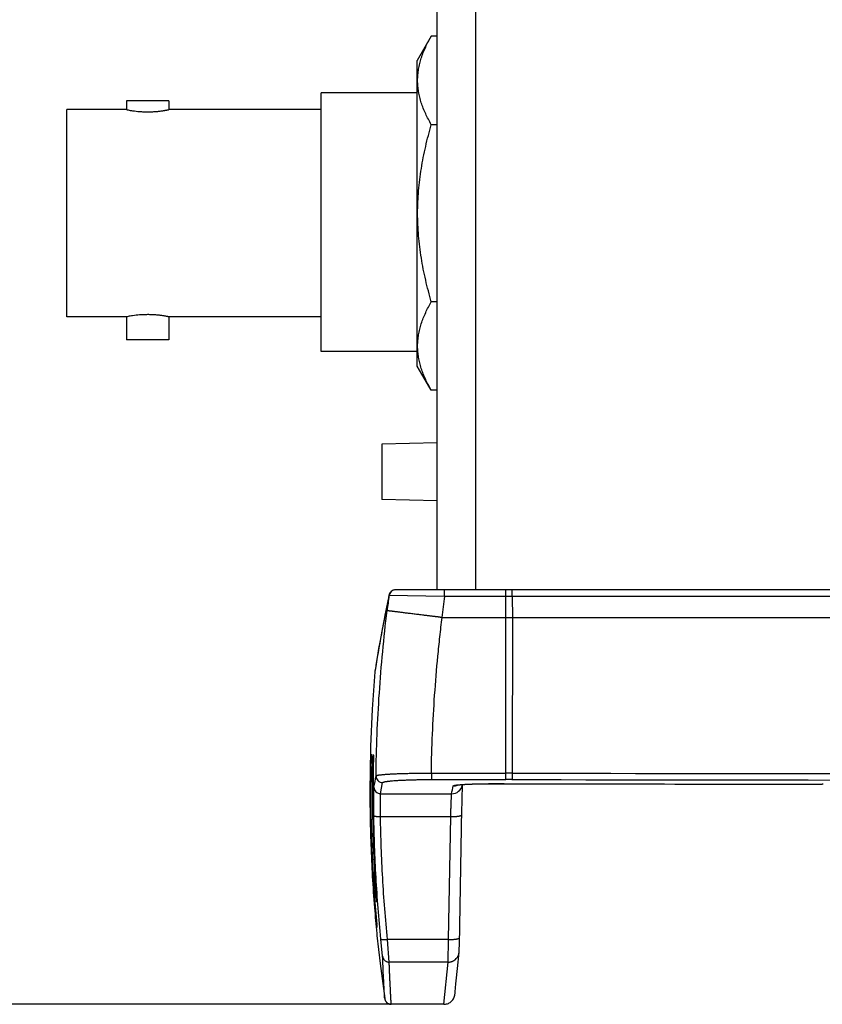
# Model space of a CAD drawing. Header units: inches. Extents: x 0 to 34, y 0 to 22.
# Tile 23 of 42: x 20.8 to 22.3, y 3.6 to 5.4. Entities that reach past the tile are written whole.
import ezdxf

# ---------------------------------------------------------------- set-up
doc = ezdxf.new("R2010")
doc.units = ezdxf.units.IN
doc.header["$LTSCALE"] = 1.87
doc.header["$MEASUREMENT"] = 0
doc.layers.get('0').update_dxf_attribs({"linetype": 'CONTINUOUS'})
doc.layers.add('DIMENSIONS', color=7, linetype='CONTINUOUS')
doc.styles.get("Standard").update_dxf_attribs({"font": 'txt', "width": 0.8})
doc.dimstyles.new('DIMSTYLE_1', dxfattribs={"dimtxt": 0.125, "dimasz": 0.18, "dimexe": 0.18, "dimexo": 0.0625, "dimgap": 0.09, "dimtad": 0, "dimtih": 1, "dimtoh": 1, "dimdec": 3, "dimzin": 4, "dimdsep": 46, "dimtxsty": 'STANDARD', "dimblk": '_FILLED', "dimblk1": '_FILLED', "dimblk2": '_FILLED', "dimcen": 0.09, "dimadec": 0, "dimazin": 0, "dimtp": 0.01, "dimtm": 0.01, "dimtfac": 1, "dimtdec": 3, "dimtofl": 0, "dimtmove": 0, "dimatfit": 3, "dimldrblk": '_FILLED', "dimfxl": 1, "dimtolj": 1, "dimtzin": 4, "dimarcsym": 0})

# ---------------------------------------------------------------- blocks, each defined once
blk = doc.blocks.new('_FILLED')
at = {"color": 0, "linetype": 'BYBLOCK'}
blk.add_solid([(0, 0), (-1, 0.1736), (-1, -0.1736)], dxfattribs=at)
blk = doc.blocks.new('*D0')
at = {"layer": 'DIMENSIONS', "color": 2, "linetype": 'CONTINUOUS'}
for p, q in [((21.5557, 12.8294), (19.3005, 12.8294)), ((19.4255, 12.8294), (19.4255, 7.8837)), ((19.4255, 3.5924), (19.4255, 7.6337)), ((21.5557, 3.5924), (19.3005, 3.5924))]:
    blk.add_line(p, q, dxfattribs=at)
at = {"layer": 'DIMENSIONS', "color": 2, "linetype": 'CONTINUOUS', "xscale": 0.18, "yscale": 0.18, "zscale": 0.18}
for p, rotation in [((19.4255, 12.8294), 90), ((19.4255, 3.5924), 270)]:
    blk.add_blockref('_FILLED', p, dxfattribs=dict(at, rotation=rotation))
at = {"layer": 'DIMENSIONS', "color": 2, "linetype": 'CONTINUOUS', "insert": (19.4255, 7.8212), "char_height": 0.125, "width": 1.425, "attachment_point": 2, "line_spacing_factor": 0.9}
blk.add_mtext('9.237{\\Ftxt.shx;\\W1.000000;\\H0.125000; }[234.62]', dxfattribs=at)

msp = doc.modelspace()

# ---------------------------------------------------------------- linework, layer by layer
at = {"color": 7, "linetype": 'CONTINUOUS'}
for p, q in [((21.5985, 4.3424), (21.5985, 12.0794)), ((21.6685, 4.3424), (21.6685, 12.0794)), ((21.5879, 5.3444), (21.5625, 5.3004)), ((21.5985, 5.3444), (21.5879, 5.3444)), ((21.5625, 4.7474), (21.5625, 5.3004)), ((21.5625, 5.2419), (21.3885, 5.2419)), ((21.3885, 4.7739), (21.3885, 5.2419)), ((21.113, 5.2272), (21.036, 5.2272)), ((21.036, 5.2272), (21.036, 5.2114)), ((21.113, 5.2272), (21.113, 5.2114)), ((21.0361, 5.2114), (20.9285, 5.2114)), ((20.9285, 4.8364), (20.9285, 5.2114)), ((21.3885, 5.2114), (21.113, 5.2114)), ((21.5985, 5.1842), (21.5879, 5.1842)), ((21.5985, 4.8637), (21.5879, 4.8637)), ((21.0361, 4.8364), (20.9285, 4.8364)), ((21.036, 4.8364), (21.036, 4.7947)), ((21.3885, 4.8364), (21.113, 4.8364)), ((21.113, 4.8364), (21.113, 4.7947)), ((21.113, 4.7947), (21.036, 4.7947)), ((21.5625, 4.7739), (21.3885, 4.7739)), ((21.5879, 4.7035), (21.5625, 4.7474)), ((21.5985, 4.7035), (21.5879, 4.7035)), ((21.5985, 4.6083), (21.4985, 4.6059)), ((21.4985, 4.6059), (21.4985, 4.5059)), ((21.5985, 4.5036), (21.4985, 4.5059)), ((21.5107, 4.3303), (21.5109, 4.3312)), ((21.5109, 4.3312), (21.5107, 4.3303)), ((21.511, 4.3319), (21.5109, 4.3314)), ((21.5111, 4.3318), (21.5109, 4.3312)), ((21.5109, 4.3314), (21.5109, 4.3312)), ((21.5112, 4.332), (21.5111, 4.3318)), ((21.5113, 4.332), (21.5112, 4.332)), ((21.6118, 4.3306), (21.5113, 4.332)), ((23.439, 4.3424), (21.5231, 4.3424)), ((21.6118, 4.3306), (21.6118, 4.3424)), ((23.351, 4.3306), (21.6118, 4.3306)), ((21.7226, 3.9992), (21.7226, 4.3424)), ((21.7344, 4.3306), (21.7345, 4.2924)), ((21.6074, 4.2924), (23.351, 4.2924)), ((21.7345, 4.2924), (21.7342, 4.0109)), ((21.4858, 4.195), (21.4857, 4.1943)), ((21.4859, 4.1954), (21.4858, 4.195)), ((21.4858, 4.1951), (21.4858, 4.195)), ((21.4858, 4.1951), (21.4858, 4.1951)), ((21.4858, 4.195), (21.4858, 4.1949)), ((21.4777, 4.0448), (21.4777, 4.0447)), ((21.4777, 4.0448), (21.4777, 4.0444)), ((21.4788, 4.0438), (21.4789, 4.0448)), ((21.4789, 4.0448), (21.4791, 4.0448)), ((21.4791, 4.0448), (21.4791, 4.0438)), ((21.4825, 4.0447), (21.4829, 4.0447)), ((21.4829, 4.0447), (21.483, 4.0428)), ((21.4777, 4.0444), (21.4777, 4.0437)), ((21.4789, 4.0315), (21.4787, 4.0237)), ((21.479, 4.0402), (21.4789, 4.035)), ((21.4789, 4.035), (21.4789, 4.0315)), ((21.4791, 4.0438), (21.479, 4.0402)), ((21.483, 4.0428), (21.4827, 4.0181)), ((21.4828, 4.031), (21.4828, 4.0301)), ((21.4829, 4.0432), (21.4829, 4.0431)), ((21.4829, 4.0431), (21.4829, 4.0429)), ((21.4829, 4.0429), (21.4829, 4.0427)), ((21.4829, 4.0427), (21.4829, 4.0421)), ((21.4829, 4.0421), (21.4829, 4.0408)), ((21.4829, 4.0408), (21.4829, 4.0378)), ((21.4787, 4.0237), (21.4787, 4.0235)), ((21.4787, 4.0235), (21.4787, 4.0193)), ((21.4826, 4.014), (21.4824, 3.9944)), ((21.4827, 4.0181), (21.4826, 4.0097)), ((21.588, 4.0109), (21.7226, 4.0109)), ((21.588, 4.0109), (21.588, 3.9992)), ((21.4779, 3.9945), (21.4784, 3.9945)), ((21.4785, 4.0018), (21.4784, 4)), ((21.4784, 4), (21.4784, 3.9997)), ((21.4784, 3.9997), (21.4784, 3.9967)), ((21.4784, 3.9967), (21.4784, 3.9945)), ((21.4785, 4.0077), (21.4785, 4.0018)), ((21.4813, 3.9944), (21.4824, 3.9944)), ((21.4825, 3.9976), (21.4824, 3.9944)), ((21.4825, 3.9979), (21.4825, 3.9976)), ((21.4961, 3.9734), (21.4998, 3.9936)), ((21.588, 3.9992), (21.7226, 3.9992)), ((21.659, 3.991), (21.6622, 3.9911)), ((21.6619, 3.9911), (21.6653, 3.9912)), ((21.665, 3.9912), (21.6686, 3.9913)), ((21.6684, 3.9913), (21.6722, 3.9914)), ((21.672, 3.9914), (21.6762, 3.9915)), ((21.6889, 3.9917), (21.6937, 3.9917)), ((21.6934, 3.9917), (21.6977, 3.9917)), ((21.7016, 3.9918), (21.7016, 3.9917)), ((22.2894, 3.9909), (22.2954, 3.9911)), ((21.4961, 3.9734), (21.6247, 3.9734)), ((21.6437, 3.9901), (21.6463, 3.9903)), ((21.6437, 3.9659), (21.6439, 3.974)), ((21.6439, 3.973), (21.6441, 3.9802)), ((21.6441, 3.9795), (21.6442, 3.9842)), ((21.6442, 3.9894), (21.6444, 3.9902)), ((21.6442, 3.9837), (21.6443, 3.9872)), ((21.6443, 3.9868), (21.6444, 3.9887)), ((21.6444, 3.9894), (21.6445, 3.9902)), ((21.6444, 3.9884), (21.6444, 3.9896)), ((21.6451, 3.9902), (21.648, 3.9904)), ((21.6467, 3.9903), (21.6499, 3.9905)), ((21.6484, 3.9904), (21.6519, 3.9906)), ((21.6502, 3.9905), (21.6541, 3.9907)), ((21.6522, 3.9906), (21.6568, 3.9909)), ((21.6564, 3.9909), (21.6594, 3.991)), ((22.2824, 3.9909), (22.2824, 3.9908)), ((22.2824, 3.9909), (22.2882, 3.9909)), ((22.2882, 3.9909), (22.2882, 3.9908)), ((22.2882, 3.9908), (22.2894, 3.9908)), ((22.289, 3.9908), (22.2902, 3.9908)), ((22.2892, 3.9909), (22.2894, 3.9908)), ((22.2892, 3.9909), (22.2894, 3.9909)), ((21.6433, 3.945), (21.6435, 3.9572)), ((21.6435, 3.9557), (21.6438, 3.9671)), ((21.6386, 3.6986), (21.6433, 3.9469)), ((21.4959, 3.9321), (21.6231, 3.9321)), ((21.6189, 3.7098), (21.6231, 3.9321)), ((21.6431, 3.9352), (21.6431, 3.9353)), ((21.4796, 3.8936), (21.4797, 3.8885)), ((21.4862, 3.8321), (21.4865, 3.8271)), ((21.4854, 3.8274), (21.4865, 3.8274)), ((21.4865, 3.8271), (21.4878, 3.8046)), ((21.4874, 3.8123), (21.4878, 3.8053)), ((21.4878, 3.8053), (21.4891, 3.7839)), ((21.4878, 3.8046), (21.4886, 3.7912)), ((21.4849, 3.7816), (21.4854, 3.7817)), ((21.4853, 3.7839), (21.4853, 3.7835)), ((21.4853, 3.7835), (21.489, 3.7371)), ((21.4889, 3.779), (21.4885, 3.7832)), ((21.4886, 3.7912), (21.4889, 3.7866)), ((21.4889, 3.7866), (21.489, 3.7848)), ((21.4889, 3.7787), (21.4889, 3.7789)), ((21.4891, 3.7771), (21.4889, 3.7787)), ((21.489, 3.7848), (21.489, 3.7842)), ((21.489, 3.7842), (21.4891, 3.7837)), ((21.4891, 3.7834), (21.4891, 3.7789)), ((21.4891, 3.783), (21.4891, 3.782)), ((21.4891, 3.782), (21.4891, 3.779)), ((21.4891, 3.7773), (21.4891, 3.7789)), ((21.4891, 3.7788), (21.4891, 3.7773)), ((21.4889, 3.7346), (21.4889, 3.7353)), ((21.4893, 3.7314), (21.4891, 3.7335)), ((21.4892, 3.7349), (21.4892, 3.733)), ((21.4892, 3.7345), (21.4893, 3.7337)), ((21.4893, 3.7314), (21.4892, 3.733)), ((21.4893, 3.7337), (21.4893, 3.733)), ((21.4893, 3.7329), (21.4893, 3.7314)), ((21.4892, 3.7208), (21.4893, 3.7199)), ((21.4893, 3.7198), (21.4894, 3.7188)), ((21.4894, 3.7188), (21.4895, 3.7174)), ((21.4895, 3.7174), (21.4895, 3.7169)), ((21.4895, 3.7169), (21.4895, 3.7169)), ((21.4998, 3.6793), (21.4967, 3.7106)), ((21.6189, 3.7098), (21.5086, 3.7098)), ((21.5117, 3.6687), (21.5086, 3.7098)), ((21.6182, 3.6687), (21.6189, 3.7098)), ((21.6382, 3.6878), (21.6383, 3.6886)), ((21.6383, 3.6898), (21.6384, 3.6911)), ((21.6383, 3.6891), (21.6383, 3.6898)), ((21.6383, 3.6885), (21.6383, 3.6891)), ((21.6384, 3.6935), (21.6386, 3.6986)), ((21.6384, 3.6911), (21.6384, 3.6935)), ((21.6364, 3.6688), (21.6381, 3.6867)), ((21.6182, 3.6687), (21.5117, 3.6687)), ((21.6107, 3.5924), (21.6182, 3.6687)), ((21.6306, 3.6105), (21.6308, 3.6121)), ((21.6107, 3.5924), (21.5154, 3.5924))]:
    msp.add_line(p, q, dxfattribs=at)
for points in [[(21.5109, 4.3312), (21.5061, 4.3079), (21.502, 4.2866), (21.4983, 4.2676), (21.4953, 4.2507), (21.4926, 4.236), (21.4905, 4.2235), (21.4888, 4.2133), (21.4875, 4.2054), (21.4866, 4.1997), (21.4858, 4.1952)], [(21.5231, 4.3424), (21.5224, 4.3424), (21.5212, 4.3423), (21.52, 4.342), (21.5189, 4.3417), (21.5178, 4.3412), (21.5169, 4.3407), (21.516, 4.3401), (21.5152, 4.3394), (21.5145, 4.3388), (21.5139, 4.3381), (21.5134, 4.3375), (21.513, 4.3369), (21.5127, 4.3364), (21.5124, 4.3359), (21.5122, 4.3355), (21.512, 4.3351), (21.5119, 4.3347), (21.5117, 4.3343), (21.5116, 4.334), (21.5115, 4.3338), (21.5115, 4.3335), (21.5114, 4.3333), (21.5113, 4.333), (21.5113, 4.3328), (21.5112, 4.3326), (21.5112, 4.3324), (21.5111, 4.3321), (21.511, 4.3319)], [(21.4857, 4.1943), (21.4811, 4.1263), (21.4781, 4.0587), (21.4777, 4.0448)], [(21.4858, 4.1949), (21.4858, 4.1949), (21.4858, 4.1948), (21.4858, 4.1947), (21.4857, 4.1946), (21.4857, 4.1944), (21.4857, 4.1943)], [(21.4828, 4.0301), (21.4828, 4.0271), (21.4828, 4.0261), (21.4827, 4.0249), (21.4826, 4.014)], [(21.4829, 4.0378), (21.4829, 4.0342), (21.4829, 4.0335), (21.4828, 4.031)], [(21.4784, 3.9945), (21.4785, 3.9416), (21.4797, 3.8885), (21.482, 3.8358), (21.4853, 3.7839)], [(21.4824, 3.9944), (21.4826, 3.94), (21.4839, 3.8856), (21.4862, 3.8321)], [(21.676, 3.9915), (21.6803, 3.9916), (21.6847, 3.9916)], [(21.6802, 3.9916), (21.6846, 3.9916), (21.689, 3.9917)], [(21.6977, 3.9917), (21.8949, 3.9913), (22.0889, 3.991), (22.2882, 3.9908)], [(22.2954, 3.991), (22.2964, 3.9911), (22.2972, 3.9911)], [(21.6341, 3.989), (21.6341, 3.989), (21.6342, 3.989), (21.6343, 3.9891), (21.6345, 3.9891), (21.6348, 3.9891), (21.6352, 3.9892), (21.6356, 3.9893), (21.6362, 3.9894), (21.6368, 3.9894), (21.6375, 3.9895), (21.6383, 3.9896), (21.6391, 3.9897), (21.6401, 3.9898), (21.6412, 3.9899), (21.6424, 3.99), (21.6437, 3.9901)], [(22.2902, 3.9908), (22.2912, 3.9909), (22.2923, 3.9909), (22.2933, 3.9909), (22.2944, 3.991), (22.2954, 3.991)], [(21.4891, 3.7837), (21.4891, 3.7834), (21.4891, 3.7834), (21.4891, 3.7833)], [(21.4895, 3.7169), (21.4951, 3.6661), (21.5035, 3.6027)], [(21.6381, 3.6867), (21.6382, 3.687), (21.6382, 3.6872), (21.6382, 3.6875), (21.6382, 3.6877), (21.6382, 3.688)], [(21.6325, 3.6295), (21.6336, 3.6402), (21.6364, 3.6688)], [(21.6308, 3.6121), (21.6311, 3.6152), (21.6325, 3.6295)], [(21.5035, 3.6027), (21.5035, 3.6026), (21.5036, 3.6024), (21.5036, 3.6021), (21.5037, 3.6019), (21.5037, 3.6016), (21.5038, 3.6014), (21.5039, 3.6011), (21.5039, 3.6008), (21.504, 3.6006), (21.5041, 3.6003), (21.5042, 3.6), (21.5044, 3.5997), (21.5045, 3.5994), (21.5046, 3.5991), (21.5048, 3.5988), (21.505, 3.5985), (21.5051, 3.5982), (21.5053, 3.5979), (21.5056, 3.5976), (21.5058, 3.5973), (21.506, 3.5969), (21.5063, 3.5966), (21.5066, 3.5963), (21.5068, 3.596), (21.5072, 3.5957), (21.5075, 3.5954), (21.5078, 3.5951), (21.5082, 3.5948), (21.5086, 3.5946), (21.509, 3.5943), (21.5094, 3.594), (21.5098, 3.5938), (21.5103, 3.5936), (21.5108, 3.5934), (21.5112, 3.5932), (21.5117, 3.593), (21.5123, 3.5929), (21.5128, 3.5927), (21.5133, 3.5926), (21.5139, 3.5925), (21.5145, 3.5925), (21.515, 3.5924), (21.5154, 3.5924)], [(21.6107, 3.5924), (21.6119, 3.5925), (21.6137, 3.5927), (21.6154, 3.593), (21.6171, 3.5935), (21.6188, 3.5941), (21.6203, 3.5949), (21.6218, 3.5958), (21.6233, 3.5969), (21.6246, 3.598), (21.6258, 3.5993), (21.6269, 3.6007), (21.6279, 3.6022), (21.6287, 3.6037), (21.6294, 3.6053), (21.6299, 3.607), (21.6304, 3.6087), (21.6306, 3.6105)]]:
    msp.add_lwpolyline(points, dxfattribs=at)
for centre, radius, start, end in [((24.384, 3.7315), 2.935, 168.2272, 170.9058), ((24.3772, 3.9585), 2.8902, 172.5745, 173.1162), ((21.5231, 4.3304), 0.012, 90.0015, 172.5672), ((21.5232, 4.3304), 0.012, 90.0001, 172.5676), ((24.4186, 3.955), 2.8319, 172.3766, 173.1559), ((21.4977, 4.0443), 0.02, 178.5031, 178.7353), ((21.4989, 4.0443), 0.02, 178.5037, 187.4043), ((21.4991, 4.0443), 0.02, 178.5012, 181.3735), ((21.5025, 4.0442), 0.02, 178.504, 182.9808), ((21.5029, 4.0442), 0.02, 178.5016, 182.9313), ((24.2311, 3.9742), 2.7543, 178.5527, 179.5768), ((21.5025, 4.0442), 0.02, 182.9812, 191.4695), ((21.5029, 4.0442), 0.02, 182.9317, 183.793), ((25.136, 3.9665), 3.6577, 179.1724, 179.3542), ((26.1235, 3.9601), 4.6412, 179.3874, 179.5338), ((21.7226, -0.625), 4.6359, 89.8565, 90), ((22.4485, 278.6996), 274.6897, 269.850994, 270.149006), ((24.0931, 3.9746), 2.6154, 179.5657, 184.233), ((24.1273, 3.975), 2.649, 179.5785, 180.726), ((24.1018, 3.9748), 2.6206, 179.572, 183.2255), ((24.1266, 3.975), 2.6442, 179.5801, 180.7595), ((18.9104, 4.4691), 2.6188, 349.3562, 349.8081), ((21.4998, 4.0056), 0.012, 179.4425, 269.9956), ((21.7226, -0.2623), 4.2615, 89.8503, 90), ((22.4485, 278.93), 274.9317, 269.851026, 270.148974), ((21.4961, 3.9854), 0.012, 179.8344, 270.0052), ((21.6247, 3.9934), 0.02, 269.945, 348.4555), ((20.4501, 4.2117), 1.1984, 348.5316, 349.2222), ((21.6275, 4.0076), 0.02, 269.9538, 293.5175), ((22.2883, 4.11), 0.1192, 269.9377, 270.4275), ((24.1054, 3.9747), 2.6271, 180.7258, 181.768), ((24.105, 3.9747), 2.6227, 180.7595, 181.944), ((24.0808, 3.9739), 2.6024, 181.8805, 183.0386), ((24.0827, 3.974), 2.6004, 181.945, 183.1284), ((24.0656, 3.9731), 2.5872, 183.0386, 184.1921), ((25.8727, 4.0721), 4.393, 183.1322, 183.3903), ((21.3632, 3.7777), 0.126, 2.4238, 2.8132), ((21.5089, 3.7834), 0.0198, 180.4184, 184.2813), ((24.1107, 3.9769), 2.634, 184.566, 185.5791), ((20.9605, 3.6937), 0.5303, 4.5092, 4.6919), ((21.8741, 3.7736), 0.3872, 185.7966, 185.9564), ((21.3346, 3.7232), 0.155, 4.1823, 4.4592), ((21.5092, 3.7356), 0.02, 182.6381, 185.3255), ((21.5094, 3.7189), 0.02, 184.7921, 185.6913), ((21.5094, 3.7189), 0.02, 185.2239, 185.6908)]:
    msp.add_arc(centre, radius, start, end, dxfattribs=at)
for points, knots in [([(21.5879, 5.1842), (21.586, 5.1874), (21.5825, 5.1939), (21.5776, 5.2037), (21.5733, 5.2137), (21.5697, 5.2237), (21.5668, 5.2338), (21.5647, 5.2439), (21.5634, 5.2541), (21.563, 5.2643), (21.5634, 5.2745), (21.5647, 5.2846), (21.5668, 5.2948), (21.5697, 5.3048), (21.5733, 5.3148), (21.5776, 5.3248), (21.5825, 5.3347), (21.586, 5.3411), (21.5879, 5.3444)], [0, 0, 0, 0, 0.065941, 0.130788, 0.19453, 0.257202, 0.318895, 0.379765, 0.44004, 0.5, 0.55996, 0.620235, 0.681105, 0.742798, 0.80547, 0.869212, 0.934059, 1, 1, 1, 1]), ([(21.036, 5.2114), (21.037, 5.2112), (21.0408, 5.2105), (21.0487, 5.2092), (21.058, 5.2081), (21.0671, 5.2075), (21.072, 5.2074), (21.0745, 5.2074)], [0, 0, 0, 0, 0.077318, 0.295373, 0.618986, 0.805764, 1, 1, 1, 1]), ([(21.0745, 5.2074), (21.077, 5.2074), (21.0808, 5.2075), (21.0857, 5.2078), (21.0892, 5.208), (21.0927, 5.2083), (21.0959, 5.2087), (21.0989, 5.209), (21.1017, 5.2094), (21.1042, 5.2098), (21.1064, 5.2102), (21.1081, 5.2105), (21.1093, 5.2107), (21.1101, 5.2109), (21.1108, 5.211), (21.1113, 5.2111), (21.1119, 5.2112), (21.1123, 5.2113), (21.1126, 5.2114), (21.1128, 5.2114), (21.1131, 5.2115), (21.113, 5.2114)], [0, 0, 0, 0, 0.19422, 0.288993, 0.380992, 0.469356, 0.553261, 0.631932, 0.704634, 0.770679, 0.829423, 0.880271, 0.902564, 0.922687, 0.940584, 0.956204, 0.969501, 0.980435, 0.988975, 0.995094, 1, 1, 1, 1]), ([(21.5879, 4.8637), (21.586, 4.8702), (21.5824, 4.8833), (21.5776, 4.903), (21.5733, 4.9229), (21.5697, 4.9429), (21.5668, 4.9631), (21.5647, 4.9833), (21.5634, 5.0036), (21.563, 5.0239), (21.5634, 5.0443), (21.5647, 5.0646), (21.5668, 5.0848), (21.5697, 5.1049), (21.5733, 5.1249), (21.5776, 5.1448), (21.5824, 5.1646), (21.586, 5.1776), (21.5879, 5.1842)], [0, 0, 0, 0, 0.062501, 0.125002, 0.187503, 0.250003, 0.312502, 0.375002, 0.437501, 0.5, 0.562499, 0.624998, 0.687498, 0.749997, 0.812497, 0.874998, 0.937499, 1, 1, 1, 1]), ([(21.5879, 4.7035), (21.586, 4.7067), (21.5825, 4.7132), (21.5776, 4.7231), (21.5733, 4.733), (21.5697, 4.743), (21.5668, 4.7531), (21.5647, 4.7632), (21.5634, 4.7734), (21.563, 4.7836), (21.5634, 4.7938), (21.5647, 4.804), (21.5668, 4.8141), (21.5697, 4.8242), (21.5733, 4.8342), (21.5776, 4.8441), (21.5825, 4.854), (21.586, 4.8605), (21.5879, 4.8637)], [0, 0, 0, 0, 0.065941, 0.130788, 0.19453, 0.257202, 0.318895, 0.379765, 0.44004, 0.5, 0.55996, 0.620235, 0.681105, 0.742798, 0.80547, 0.869212, 0.934059, 1, 1, 1, 1]), ([(21.0745, 4.8404), (21.072, 4.8404), (21.0671, 4.8403), (21.058, 4.8398), (21.0487, 4.8387), (21.0408, 4.8374), (21.037, 4.8366), (21.036, 4.8364)], [0, 0, 0, 0, 0.194236, 0.381014, 0.704627, 0.922682, 1, 1, 1, 1]), ([(21.113, 4.8364), (21.1131, 4.8364), (21.1128, 4.8365), (21.1126, 4.8365), (21.1123, 4.8366), (21.1119, 4.8367), (21.1113, 4.8368), (21.1108, 4.8369), (21.1101, 4.837), (21.1093, 4.8372), (21.1081, 4.8374), (21.1064, 4.8377), (21.1042, 4.8381), (21.1017, 4.8384), (21.0989, 4.8388), (21.0959, 4.8392), (21.0927, 4.8396), (21.0892, 4.8399), (21.0857, 4.8401), (21.0808, 4.8404), (21.077, 4.8404), (21.0745, 4.8404)], [0, 0, 0, 0, 0.004906, 0.011025, 0.019565, 0.030499, 0.043796, 0.059416, 0.077313, 0.097436, 0.119729, 0.170577, 0.229321, 0.295366, 0.368068, 0.446739, 0.530644, 0.619008, 0.711007, 0.80578, 1, 1, 1, 1]), ([(21.7344, 4.3306), (21.7344, 4.3314), (21.7344, 4.3329), (21.7344, 4.3348), (21.7344, 4.3362), (21.7344, 4.3372), (21.7343, 4.3381), (21.7343, 4.339), (21.7343, 4.3397), (21.7342, 4.3404), (21.7342, 4.341), (21.7342, 4.3414), (21.7341, 4.3417), (21.7341, 4.3419), (21.7341, 4.3421), (21.7341, 4.3422), (21.734, 4.3422), (21.734, 4.3423), (21.734, 4.3423), (21.734, 4.3424), (21.734, 4.3424), (21.734, 4.3424), (21.734, 4.3424), (21.734, 4.3424)], [0, 0, 0, 0, 0.195389, 0.382782, 0.471265, 0.555151, 0.633653, 0.706035, 0.771618, 0.82979, 0.880011, 0.921818, 0.939446, 0.954839, 0.967965, 0.973672, 0.978806, 0.987351, 0.990768, 0.993623, 0.995927, 0.997711, 1, 1, 1, 1]), ([(21.4878, 4.0058), (21.4881, 4.0307), (21.4894, 4.0807), (21.4935, 4.1556), (21.4995, 4.2304), (21.5049, 4.2801), (21.5079, 4.3049)], [0, 0, 0, 0, 0.25, 0.499999, 0.749999, 1, 1, 1, 1]), ([(21.6074, 4.2924), (21.6066, 4.2924), (21.6054, 4.2925), (21.6038, 4.2928), (21.6028, 4.2929), (21.602, 4.2931), (21.6012, 4.2932), (21.6002, 4.2933), (21.599, 4.2935), (21.5977, 4.2936), (21.5965, 4.2937), (21.5953, 4.2939), (21.5941, 4.294), (21.5925, 4.2942), (21.5905, 4.2945), (21.5881, 4.2947), (21.5858, 4.295), (21.5834, 4.2953), (21.5811, 4.2956), (21.5787, 4.2959), (21.5764, 4.2962), (21.5734, 4.2965), (21.5696, 4.297), (21.5652, 4.2975), (21.5608, 4.2981), (21.5566, 4.2986), (21.5512, 4.2993), (21.546, 4.2999), (21.541, 4.3005), (21.5375, 4.301), (21.5341, 4.3014), (21.5309, 4.3018), (21.5279, 4.3022), (21.5251, 4.3025), (21.5225, 4.3029), (21.52, 4.3032), (21.5178, 4.3034), (21.5161, 4.3037), (21.5149, 4.3038), (21.514, 4.3039), (21.5132, 4.304), (21.5124, 4.3041), (21.5117, 4.3042), (21.5112, 4.3043), (21.5108, 4.3043), (21.5104, 4.3044), (21.5101, 4.3044), (21.5097, 4.3045), (21.5095, 4.3045), (21.5093, 4.3045), (21.5091, 4.3046), (21.5089, 4.3046), (21.5088, 4.3046), (21.5087, 4.3046), (21.5086, 4.3046), (21.5084, 4.3045), (21.5083, 4.3045), (21.5083, 4.3045), (21.5082, 4.3045), (21.5081, 4.3045), (21.5081, 4.3045), (21.508, 4.3045), (21.508, 4.3046), (21.508, 4.3046), (21.508, 4.3047), (21.5079, 4.3047), (21.5079, 4.3048), (21.5079, 4.3048), (21.5079, 4.3048), (21.5079, 4.3048), (21.5079, 4.3049), (21.5079, 4.3049), (21.5079, 4.3049), (21.5079, 4.3049)], [0, 0, 0, 0, 0.024253, 0.036415, 0.048591, 0.054677, 0.060756, 0.072893, 0.085006, 0.097099, 0.109177, 0.12124, 0.13329, 0.145323, 0.169327, 0.19323, 0.217016, 0.240674, 0.264192, 0.287554, 0.310746, 0.333754, 0.379165, 0.423677, 0.467186, 0.509586, 0.550778, 0.629143, 0.66613, 0.701534, 0.735271, 0.767261, 0.797426, 0.825696, 0.852003, 0.876284, 0.898481, 0.918541, 0.927755, 0.936417, 0.944522, 0.952065, 0.959042, 0.965449, 0.968437, 0.971282, 0.976537, 0.978947, 0.981211, 0.98333, 0.985303, 0.987129, 0.988816, 0.989615, 0.990391, 0.991877, 0.993232, 0.993837, 0.994386, 0.995328, 0.995782, 0.996281, 0.996833, 0.997422, 0.99802, 0.998598, 0.999119, 0.999348, 0.99955, 0.99972, 0.999854, 0.999948, 1, 1, 1, 1]), ([(21.588, 4.0109), (21.5883, 4.0344), (21.5897, 4.0814), (21.5936, 4.1519), (21.5985, 4.2106), (21.6033, 4.2574), (21.606, 4.2808), (21.6074, 4.2924)], [0, 0, 0, 0, 0.249998, 0.499996, 0.749995, 0.874998, 1, 1, 1, 1]), ([(21.4813, 3.9944), (21.4813, 3.996), (21.4814, 3.9993), (21.4814, 4.0041), (21.4815, 4.0089), (21.4816, 4.0135), (21.4817, 4.018), (21.4817, 4.0222), (21.4818, 4.0261), (21.4819, 4.0293), (21.482, 4.0316), (21.482, 4.0332), (21.4821, 4.0347), (21.4821, 4.0362), (21.4822, 4.0375), (21.4822, 4.0387), (21.4823, 4.0398), (21.4823, 4.0408), (21.4823, 4.0417), (21.4824, 4.0424), (21.4824, 4.0429), (21.4824, 4.0432), (21.4824, 4.0435), (21.4824, 4.0437), (21.4824, 4.044), (21.4825, 4.0442), (21.4825, 4.0443), (21.4825, 4.0445), (21.4825, 4.0446), (21.4825, 4.0446), (21.4825, 4.0446), (21.4825, 4.0447), (21.4825, 4.0447), (21.4825, 4.0447), (21.4825, 4.0447), (21.4825, 4.0447)], [0, 0, 0, 0, 0.09769, 0.194453, 0.289382, 0.381568, 0.470127, 0.554235, 0.63308, 0.705855, 0.739752, 0.771883, 0.802168, 0.830528, 0.856882, 0.88116, 0.903313, 0.923295, 0.941058, 0.956556, 0.963439, 0.969738, 0.975447, 0.980564, 0.985084, 0.989007, 0.992332, 0.995058, 0.997184, 0.998022, 0.998711, 0.99925, 0.99964, 0.999885, 1, 1, 1, 1]), ([(21.4779, 3.9945), (21.4779, 3.9959), (21.4779, 3.9987), (21.4779, 4.0044), (21.478, 4.0111), (21.4782, 4.0189), (21.4783, 4.0259), (21.4784, 4.032), (21.4786, 4.0365), (21.4787, 4.0395), (21.4787, 4.0412), (21.4788, 4.0426), (21.4788, 4.0434), (21.4788, 4.0438)], [0, 0, 0, 0, 0.086911, 0.173196, 0.341436, 0.499861, 0.643934, 0.769353, 0.87247, 0.914624, 0.9501, 0.978645, 1, 1, 1, 1]), ([(21.4878, 4.0058), (21.4879, 4.0059), (21.488, 4.006), (21.4881, 4.0061), (21.4882, 4.0062), (21.4884, 4.0063), (21.4887, 4.0064), (21.4891, 4.0065), (21.4895, 4.0066), (21.49, 4.0068), (21.4905, 4.0069), (21.4913, 4.0071), (21.4925, 4.0073), (21.494, 4.0075), (21.4958, 4.0077), (21.4978, 4.008), (21.5001, 4.0082), (21.5025, 4.0084), (21.5061, 4.0087), (21.5112, 4.0091), (21.5177, 4.0094), (21.525, 4.0098), (21.5328, 4.0101), (21.5412, 4.0103), (21.55, 4.0105), (21.5591, 4.0107), (21.5686, 4.0108), (21.5766, 4.0109), (21.5831, 4.0109), (21.5863, 4.0109), (21.588, 4.0109)], [0, 0, 0, 0, 0.003046, 0.004061, 0.005196, 0.007843, 0.011019, 0.014738, 0.019008, 0.023836, 0.029222, 0.035168, 0.048732, 0.064512, 0.08248, 0.102599, 0.124828, 0.149117, 0.175412, 0.233776, 0.299386, 0.371633, 0.449844, 0.533285, 0.621169, 0.712665, 0.806904, 0.902988, 0.951436, 1, 1, 1, 1]), ([(21.7342, 4.0109), (21.7342, 4.0101), (21.7342, 4.0087), (21.7341, 4.0066), (21.7341, 4.0049), (21.734, 4.0037), (21.734, 4.0029), (21.734, 4.0021), (21.7339, 4.0014), (21.7339, 4.0008), (21.7339, 4.0003), (21.7338, 3.9999), (21.7338, 3.9997), (21.7338, 3.9996), (21.7338, 3.9994), (21.7337, 3.9993), (21.7337, 3.9993), (21.7337, 3.9992), (21.7337, 3.9992)], [0, 0, 0, 0, 0.188295, 0.36927, 0.53677, 0.613663, 0.6851, 0.750472, 0.809227, 0.860866, 0.904958, 0.94114, 0.956172, 0.969127, 0.979985, 0.988738, 0.995393, 1, 1, 1, 1]), ([(21.4769, 3.9945), (21.4767, 3.9755), (21.4769, 3.9376), (21.4783, 3.8807), (21.4809, 3.8239), (21.4835, 3.7861), (21.485, 3.7672)], [0, 0, 0, 0, 0.25, 0.5, 0.75, 1, 1, 1, 1]), ([(21.4998, 3.9936), (21.4999, 3.9937), (21.4999, 3.9938), (21.4999, 3.9938), (21.5, 3.9939), (21.5002, 3.994), (21.5004, 3.9942), (21.5006, 3.9943), (21.5009, 3.9944), (21.5013, 3.9946), (21.5017, 3.9947), (21.5022, 3.9948), (21.5029, 3.995), (21.5039, 3.9952), (21.5053, 3.9955), (21.5069, 3.9957), (21.5086, 3.996), (21.5106, 3.9962), (21.5127, 3.9965), (21.5159, 3.9968), (21.5204, 3.9972), (21.5261, 3.9976), (21.5325, 3.9979), (21.5394, 3.9983), (21.5468, 3.9985), (21.5545, 3.9988), (21.5626, 3.999), (21.5709, 3.9991), (21.5794, 3.9992), (21.5851, 3.9992), (21.588, 3.9992)], [0, 0, 0, 0, 0.001612, 0.002523, 0.003525, 0.005834, 0.008599, 0.011864, 0.015656, 0.019988, 0.024869, 0.030301, 0.036287, 0.049918, 0.065742, 0.083732, 0.103857, 0.12608, 0.15036, 0.176637, 0.234923, 0.300419, 0.37256, 0.450643, 0.53394, 0.62169, 0.71305, 0.807158, 0.903117, 1, 1, 1, 1]), ([(21.6341, 3.9893), (21.6349, 3.9894), (21.6365, 3.9896), (21.6393, 3.9898), (21.6423, 3.9901), (21.6456, 3.9903), (21.6492, 3.9906), (21.6546, 3.9908), (21.6618, 3.9911), (21.6711, 3.9914), (21.6809, 3.9916), (21.6894, 3.9917), (21.6964, 3.9918), (21.6998, 3.9918), (21.7016, 3.9918)], [0, 0, 0, 0, 0.035407, 0.075732, 0.120765, 0.170297, 0.224075, 0.281795, 0.407825, 0.545729, 0.692515, 0.845042, 0.922425, 1, 1, 1, 1]), ([(21.7016, 3.9918), (21.7984, 3.9915), (21.992, 3.9911), (22.1856, 3.9909), (22.2824, 3.9909)], [0, 0, 0, 0, 0.499899, 1, 1, 1, 1]), ([(21.4839, 3.934), (21.4839, 3.9374), (21.4838, 3.944), (21.4837, 3.952), (21.4837, 3.9581), (21.4837, 3.9623), (21.4837, 3.9662), (21.4838, 3.9698), (21.4838, 3.9731), (21.4838, 3.9761), (21.4839, 3.9783), (21.4839, 3.9799), (21.4839, 3.9809), (21.4839, 3.9819), (21.484, 3.9827), (21.484, 3.9834), (21.484, 3.984), (21.484, 3.9845), (21.4841, 3.9849), (21.4841, 3.9851), (21.4841, 3.9852), (21.4841, 3.9854), (21.4841, 3.9854), (21.4841, 3.9854)], [0, 0, 0, 0, 0.19698, 0.382517, 0.469344, 0.551362, 0.628006, 0.698736, 0.763006, 0.820354, 0.870401, 0.892569, 0.91277, 0.930963, 0.947117, 0.961211, 0.973221, 0.983121, 0.99089, 0.993973, 0.996522, 0.998532, 1, 1, 1, 1]), ([(21.4959, 3.9321), (21.4959, 3.9349), (21.4958, 3.9389), (21.4958, 3.9441), (21.4957, 3.9479), (21.4957, 3.9515), (21.4957, 3.9548), (21.4957, 3.958), (21.4958, 3.9609), (21.4958, 3.9636), (21.4958, 3.9659), (21.4959, 3.9677), (21.4959, 3.969), (21.4959, 3.9698), (21.4959, 3.9705), (21.496, 3.9712), (21.496, 3.9718), (21.496, 3.9723), (21.496, 3.9727), (21.4961, 3.973), (21.4961, 3.9731), (21.4961, 3.9732), (21.4961, 3.9733), (21.4961, 3.9734), (21.4961, 3.9734)], [0, 0, 0, 0, 0.197353, 0.292027, 0.383127, 0.470006, 0.552046, 0.628664, 0.699315, 0.763498, 0.820758, 0.870687, 0.892791, 0.912933, 0.931079, 0.947195, 0.961255, 0.973234, 0.98311, 0.990868, 0.993951, 0.996502, 0.998519, 1, 1, 1, 1]), ([(21.6231, 3.9321), (21.6232, 3.9349), (21.6233, 3.9401), (21.6235, 3.9466), (21.6236, 3.9515), (21.6238, 3.9548), (21.6239, 3.958), (21.624, 3.9609), (21.6241, 3.9636), (21.6242, 3.9659), (21.6243, 3.9677), (21.6243, 3.969), (21.6244, 3.9698), (21.6244, 3.9705), (21.6244, 3.9712), (21.6245, 3.9718), (21.6245, 3.9723), (21.6246, 3.9727), (21.6246, 3.973), (21.6246, 3.9731), (21.6246, 3.9732), (21.6246, 3.9733), (21.6246, 3.9734), (21.6247, 3.9734)], [0, 0, 0, 0, 0.197298, 0.383028, 0.469892, 0.551922, 0.628535, 0.699187, 0.763375, 0.820644, 0.870587, 0.892697, 0.912847, 0.931001, 0.947127, 0.961196, 0.973184, 0.98307, 0.990839, 0.993927, 0.996483, 0.998507, 1, 1, 1, 1]), ([(21.6274, 3.9876), (21.6275, 3.9877), (21.6275, 3.9878), (21.6277, 3.9878), (21.6278, 3.9879), (21.6279, 3.988), (21.6282, 3.9881), (21.6285, 3.9882), (21.6288, 3.9883), (21.6292, 3.9884), (21.6297, 3.9886), (21.6303, 3.9887), (21.6313, 3.9889), (21.6326, 3.9891), (21.6336, 3.9892), (21.6341, 3.9893)], [0, 0, 0, 0, 0.037511, 0.04991, 0.063703, 0.095769, 0.134208, 0.179299, 0.231123, 0.289695, 0.355022, 0.427107, 0.591468, 0.782537, 1, 1, 1, 1]), ([(21.4839, 3.934), (21.4839, 3.934), (21.4839, 3.9339), (21.484, 3.9338), (21.4841, 3.9337), (21.4842, 3.9336), (21.4843, 3.9335), (21.4845, 3.9334), (21.4847, 3.9333), (21.485, 3.9332), (21.4854, 3.9331), (21.486, 3.9329), (21.4867, 3.9328), (21.4875, 3.9326), (21.4884, 3.9325), (21.4893, 3.9324), (21.4903, 3.9323), (21.4917, 3.9322), (21.4936, 3.9321), (21.4951, 3.9321), (21.4959, 3.9321)], [0, 0, 0, 0, 0.008307, 0.017304, 0.027448, 0.039054, 0.052323, 0.067377, 0.084283, 0.103075, 0.146325, 0.197019, 0.25485, 0.319389, 0.390105, 0.466391, 0.547574, 0.632924, 0.812983, 1, 1, 1, 1]), ([(21.4967, 3.7106), (21.4948, 3.7292), (21.4915, 3.7663), (21.4877, 3.8222), (21.4851, 3.8781), (21.4842, 3.9154), (21.4839, 3.934)], [0, 0, 0, 0, 0.250016, 0.500019, 0.750012, 1, 1, 1, 1]), ([(21.5086, 3.7098), (21.5068, 3.7282), (21.5034, 3.7652), (21.4997, 3.8208), (21.4971, 3.8764), (21.4962, 3.9136), (21.4959, 3.9321)], [0, 0, 0, 0, 0.250016, 0.500019, 0.750012, 1, 1, 1, 1]), ([(21.6231, 3.9321), (21.6244, 3.9321), (21.6269, 3.9321), (21.6301, 3.9322), (21.6325, 3.9324), (21.6341, 3.9325), (21.6357, 3.9327), (21.6372, 3.9329), (21.6385, 3.9331), (21.6396, 3.9333), (21.6405, 3.9336), (21.6411, 3.9338), (21.6415, 3.9339), (21.6419, 3.9341), (21.6422, 3.9342), (21.6425, 3.9344), (21.6427, 3.9346), (21.6429, 3.9347), (21.643, 3.9349), (21.6431, 3.9351), (21.6431, 3.9352), (21.6431, 3.9352)], [0, 0, 0, 0, 0.187767, 0.368454, 0.454045, 0.535407, 0.611803, 0.682552, 0.747041, 0.80474, 0.855216, 0.877649, 0.898178, 0.916795, 0.933512, 0.948367, 0.961436, 0.972852, 0.982832, 0.991718, 1, 1, 1, 1]), ([(21.4885, 3.7832), (21.4884, 3.7844), (21.4881, 3.7871), (21.4878, 3.7914), (21.4874, 3.7964), (21.4869, 3.804), (21.4863, 3.8121), (21.4858, 3.8207), (21.4855, 3.8251), (21.4854, 3.8274)], [0, 0, 0, 0, 0.082059, 0.180589, 0.293685, 0.419337, 0.699061, 0.848183, 1, 1, 1, 1]), ([(21.4889, 3.7353), (21.4888, 3.7365), (21.4885, 3.739), (21.4881, 3.7433), (21.4876, 3.7483), (21.4869, 3.7564), (21.4862, 3.7651), (21.4855, 3.7743), (21.4851, 3.7792), (21.4849, 3.7816)], [0, 0, 0, 0, 0.072846, 0.16544, 0.275797, 0.401433, 0.687644, 0.842152, 1, 1, 1, 1]), ([(21.4889, 3.7789), (21.4889, 3.7789), (21.4889, 3.7789), (21.4889, 3.7789), (21.4889, 3.779)], [0, 0, 0, 0, 0.247659, 1, 1, 1, 1]), ([(21.4889, 3.7345), (21.4889, 3.7345), (21.4889, 3.7346), (21.4889, 3.7346), (21.4889, 3.7346)], [0, 0, 0, 0, 0.24873, 1, 1, 1, 1]), ([(21.4892, 3.7353), (21.4892, 3.7353), (21.4892, 3.7353), (21.4892, 3.7353), (21.4892, 3.7353)], [0, 0, 0, 0, 0.252171, 1, 1, 1, 1]), ([(21.4967, 3.7106), (21.4967, 3.7106), (21.4967, 3.7105), (21.4968, 3.7104), (21.4969, 3.7103), (21.497, 3.7102), (21.4971, 3.7102), (21.4973, 3.7101), (21.4975, 3.71), (21.4978, 3.7099), (21.4982, 3.7098), (21.4988, 3.7097), (21.4995, 3.7096), (21.5003, 3.7095), (21.5012, 3.7095), (21.5021, 3.7095), (21.5031, 3.7095), (21.5045, 3.7095), (21.5064, 3.7096), (21.5079, 3.7097), (21.5086, 3.7098)], [0, 0, 0, 0, 0.00831, 0.017305, 0.027439, 0.039026, 0.052267, 0.067283, 0.084144, 0.102883, 0.146009, 0.196562, 0.254247, 0.318644, 0.389237, 0.465433, 0.546571, 0.631939, 0.812279, 1, 1, 1, 1]), ([(21.6189, 3.7098), (21.6202, 3.7097), (21.6227, 3.7097), (21.6259, 3.7098), (21.6283, 3.71), (21.6299, 3.7101), (21.6315, 3.7103), (21.633, 3.7105), (21.6343, 3.7107), (21.6354, 3.711), (21.6363, 3.7112), (21.6369, 3.7114), (21.6373, 3.7116), (21.6377, 3.7117), (21.638, 3.7119), (21.6383, 3.712), (21.6385, 3.7122), (21.6387, 3.7123), (21.6388, 3.7125), (21.6389, 3.7127), (21.6389, 3.7128), (21.6389, 3.7129)], [0, 0, 0, 0, 0.187767, 0.368454, 0.454045, 0.535407, 0.611803, 0.682553, 0.747043, 0.804741, 0.855218, 0.877651, 0.89818, 0.916797, 0.933514, 0.948369, 0.961437, 0.972852, 0.982832, 0.991718, 1, 1, 1, 1]), ([(21.4998, 3.6793), (21.4999, 3.6785), (21.5002, 3.6771), (21.501, 3.6751), (21.5022, 3.6733), (21.5037, 3.6717), (21.5055, 3.6704), (21.5075, 3.6694), (21.5096, 3.6688), (21.511, 3.6687), (21.5117, 3.6687)], [0, 0, 0, 0, 0.124709, 0.249472, 0.37432, 0.49927, 0.624329, 0.749486, 0.87472, 1, 1, 1, 1]), ([(21.5035, 3.6027), (21.5035, 3.6028), (21.5035, 3.6032), (21.5034, 3.6041), (21.5033, 3.6056), (21.5032, 3.6077), (21.503, 3.6104), (21.5029, 3.6137), (21.5026, 3.6176), (21.5023, 3.624), (21.5018, 3.6334), (21.5011, 3.6466), (21.5004, 3.6621), (21.5, 3.6733), (21.4998, 3.6793)], [0, 0, 0, 0, 0.00392, 0.015662, 0.035227, 0.062615, 0.097824, 0.14085, 0.191688, 0.250332, 0.391026, 0.562904, 0.765912, 1, 1, 1, 1]), ([(21.6182, 3.6687), (21.6189, 3.6687), (21.6201, 3.6687), (21.6219, 3.669), (21.6237, 3.6694), (21.6254, 3.67), (21.6271, 3.6707), (21.6293, 3.6719), (21.6317, 3.6737), (21.6338, 3.676), (21.6352, 3.678), (21.6361, 3.6796), (21.6369, 3.6813), (21.6375, 3.683), (21.6379, 3.6848), (21.6381, 3.686), (21.6381, 3.6866)], [0, 0, 0, 0, 0.062671, 0.125332, 0.187978, 0.250605, 0.31321, 0.37579, 0.500736, 0.625573, 0.68802, 0.750445, 0.812851, 0.875242, 0.937623, 1, 1, 1, 1]), ([(21.5154, 3.5924), (21.5154, 3.5924), (21.5154, 3.5924), (21.5154, 3.5924), (21.5154, 3.5924), (21.5154, 3.5925), (21.5154, 3.5925), (21.5154, 3.5925), (21.5154, 3.5925), (21.5154, 3.5926), (21.5154, 3.5926), (21.5154, 3.5927), (21.5154, 3.5927), (21.5154, 3.5928), (21.5154, 3.5929), (21.5154, 3.5931), (21.5153, 3.5934), (21.5153, 3.5936), (21.5153, 3.594), (21.5153, 3.5943), (21.5153, 3.5947), (21.5152, 3.5953), (21.5152, 3.5961), (21.5151, 3.5973), (21.515, 3.5985), (21.5149, 3.5999), (21.5148, 3.6015), (21.5147, 3.6032), (21.5146, 3.6051), (21.5145, 3.6079), (21.5143, 3.6117), (21.514, 3.6168), (21.5137, 3.6224), (21.5134, 3.6287), (21.5131, 3.6355), (21.5127, 3.643), (21.5124, 3.651), (21.5121, 3.6597), (21.5118, 3.6656), (21.5117, 3.6687)], [0, 0, 0, 0, 0.000015, 0.000061, 0.000138, 0.000245, 0.000383, 0.000551, 0.000979, 0.00153, 0.002202, 0.002997, 0.003915, 0.004954, 0.006116, 0.008806, 0.011985, 0.015653, 0.01981, 0.024456, 0.02959, 0.035214, 0.047928, 0.062598, 0.079223, 0.097802, 0.118336, 0.140823, 0.165264, 0.191657, 0.2503, 0.316748, 0.390997, 0.473041, 0.562876, 0.660495, 0.765893, 0.879063, 1, 1, 1, 1])]:
    msp.add_open_spline(points, degree=3, knots=knots, dxfattribs=at)
for points in [[(21.4858, 4.195), (21.4858, 4.195), (21.4858, 4.195), (21.4858, 4.195)], [(21.4787, 4.0237), (21.4787, 4.0237), (21.4787, 4.0237), (21.4787, 4.0237)], [(21.7016, 3.9918), (21.7016, 3.9918), (21.7016, 3.9918), (21.7016, 3.9918)], [(21.4891, 3.779), (21.4891, 3.779), (21.4891, 3.7789), (21.4891, 3.7789)], [(21.4891, 3.7789), (21.4891, 3.7789), (21.4891, 3.7788), (21.4891, 3.7788)], [(21.4889, 3.7353), (21.4889, 3.7353), (21.4889, 3.7353), (21.4889, 3.7353)], [(21.4892, 3.7354), (21.4892, 3.7354), (21.4892, 3.7354), (21.4892, 3.7353)], [(21.4893, 3.733), (21.4893, 3.733), (21.4893, 3.733), (21.4893, 3.7329)], [(21.4893, 3.7199), (21.4893, 3.7198), (21.4893, 3.7198), (21.4893, 3.7198)]]:
    msp.add_open_spline(points, degree=3, dxfattribs=at)

# ---------------------------------------------------------------- dimensions: what is measured, and where the dimension line sits
at = {"layer": 'DIMENSIONS', "color": 2, "linetype": 'CONTINUOUS'}
dim = msp.add_linear_dim(base=(19.4255, 12.8294), p1=(21.5557, 3.5924), p2=(21.5557, 12.8294), angle=90, dimstyle='DIMSTYLE_1', dxfattribs=at)
dim.commit()
dim.dimension.update_dxf_attribs({"geometry": '*D0', "text_midpoint": (19.2755, 7.7587), "dimtype": 160})

doc.saveas('drawing.dxf')
